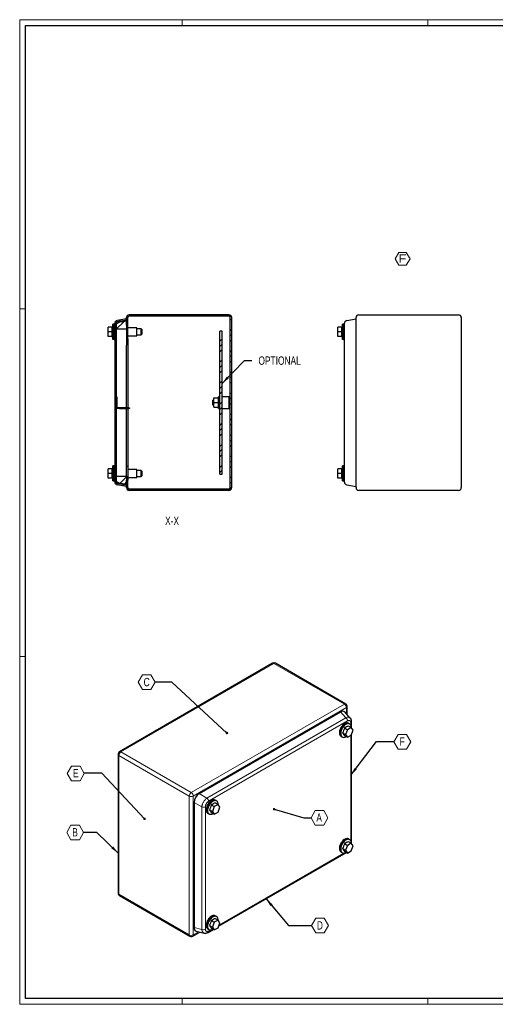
# Model space of a CAD drawing. Header units: millimetres. Extents: x 0 to 1189, y -3 to 841.
# Tile 1 of 3: x 0 to 407, y 0 to 841. Entities that reach past the tile are written whole.
import ezdxf

# ---------------------------------------------------------------- set-up
doc = ezdxf.new("R2010")
doc.units = ezdxf.units.MM
doc.styles.add('SLDTEXTSTYLE0', font='TXT', dxfattribs={"width": 0.75})
doc.styles.add('SLDTEXTSTYLE8', font='TXT', dxfattribs={"width": 1.163788})
doc.dimstyles.new('SLDDIMSTYLE4', dxfattribs={"dimtxt": 0.18, "dimasz": 2.17094, "dimexe": 0, "dimexo": 0.0625, "dimgap": 0, "dimtad": 0, "dimtih": 1, "dimtoh": 1, "dimdec": 0, "dimrnd": 1e-09, "dimzin": 0, "dimdsep": 46, "dimtxsty": 'Standard', "dimblk1": 'DOT', "dimblk2": 'DOT', "dimsah": 1, "dimcen": 0.09, "dimadec": 0, "dimazin": 0, "dimtfac": 2.17094, "dimtdec": 0, "dimtofl": 0, "dimtmove": 0, "dimatfit": 3, "dimldrblk": 'DOT', "dimfxl": 1, "dimfrac": 2, "dimtolj": 1, "dimtzin": 0, "dimarcsym": 0})
doc.dimstyles.new('SLDDIMSTYLE5', dxfattribs={"dimtxt": 0.18, "dimasz": 7.055556, "dimexe": 0, "dimexo": 0.0625, "dimgap": 0, "dimtad": 0, "dimtih": 1, "dimtoh": 1, "dimdec": 0, "dimrnd": 1e-09, "dimzin": 0, "dimdsep": 46, "dimtxsty": 'Standard', "dimsah": 1, "dimcen": 0.09, "dimadec": 0, "dimazin": 0, "dimtfac": 7.055556, "dimtdec": 0, "dimtofl": 0, "dimtmove": 0, "dimatfit": 3, "dimfxl": 1, "dimfrac": 2, "dimtolj": 1, "dimtzin": 0, "dimarcsym": 0})
pattern_1 = [(45, (0, 0), (-8.98026, 8.98026), []), (45, (4.49, 0), (-8.98026, 8.98026), []), (45, (8.98, 0), (-8.98026, 8.98026), [])]

# ---------------------------------------------------------------- blocks, each defined once
blk = doc.blocks.new('SW_NOTE_0_11')
at = {"color": 0, "linetype": 'Continuous', "lineweight": 18}
for p, q in [((-2.76, 5.34), (0.4, 10.82)), ((0.4, 10.82), (6.73, 10.82)), ((6.73, 10.82), (9.9, 5.34)), ((0.4, -0.14), (-2.76, 5.34)), ((9.9, 5.34), (6.73, -0.14)), ((6.73, -0.14), (0.4, -0.14))]:
    blk.add_line(p, q, dxfattribs=at)
at = {"color": 0, "linetype": 'Continuous', "lineweight": 18, "insert": (3.46, 9.21), "char_height": 7.14, "attachment_point": 2, "style": 'SLDTEXTSTYLE8'}
blk.add_mtext('F', dxfattribs=at)
blk = doc.blocks.new('SW_NOTE_0_13')
at = {"color": 0, "linetype": 'Continuous', "lineweight": 18}
for p, q in [((-14.45, -0.12), (-10.84, 6.14)), ((-10.84, 6.14), (-3.61, 6.14)), ((-3.61, 6.14), (0, -0.12)), ((-10.84, -6.38), (-14.45, -0.12)), ((-3.61, -6.38), (-10.84, -6.38)), ((0, -0.12), (-3.61, -6.38))]:
    blk.add_line(p, q, dxfattribs=at)
at = {"color": 0, "linetype": 'Continuous', "lineweight": 18, "insert": (-7.3, 3.66), "char_height": 7.14, "attachment_point": 2, "style": 'SLDTEXTSTYLE0'}
blk.add_mtext('C', dxfattribs=at)
blk = doc.blocks.new('_Dot')
at = {"color": 0, "linetype": 'ByBlock', "lineweight": -2}
blk.add_line((-0.5, 0), (-1, 0), dxfattribs=at)
at = {"color": 0, "linetype": 'ByBlock', "const_width": 0.5}
blk.add_lwpolyline([(-0.25, 0, 1), (0.25, 0, 1)], format="xyb", close=True, dxfattribs=at)
blk = doc.blocks.new('SW_NOTE_0_14')
at = {"color": 0, "linetype": 'Continuous', "lineweight": 18}
for p, q in [((-14.45, -0.12), (-10.84, 6.14)), ((-10.84, 6.14), (-3.61, 6.14)), ((-3.61, 6.14), (0, -0.12)), ((-10.84, -6.38), (-14.45, -0.12)), ((-3.61, -6.38), (-10.84, -6.38)), ((0, -0.12), (-3.61, -6.38))]:
    blk.add_line(p, q, dxfattribs=at)
at = {"color": 0, "linetype": 'Continuous', "lineweight": 18, "insert": (-7.28, 3.66), "char_height": 7.14, "attachment_point": 2, "style": 'SLDTEXTSTYLE0'}
blk.add_mtext('B', dxfattribs=at)
blk = doc.blocks.new('SW_NOTE_0_15')
at = {"color": 0, "linetype": 'Continuous', "lineweight": 18}
for p, q in [((-14.45, -0.12), (-10.84, 6.14)), ((-10.84, 6.14), (-3.61, 6.14)), ((-3.61, 6.14), (0, -0.12)), ((-10.84, -6.38), (-14.45, -0.12)), ((-3.61, -6.38), (-10.84, -6.38)), ((0, -0.12), (-3.61, -6.38))]:
    blk.add_line(p, q, dxfattribs=at)
at = {"color": 0, "linetype": 'Continuous', "lineweight": 18, "insert": (-7.21, 3.66), "char_height": 7.14, "attachment_point": 2, "style": 'SLDTEXTSTYLE0'}
blk.add_mtext('E', dxfattribs=at)
blk = doc.blocks.new('SW_NOTE_0_16')
at = {"color": 0, "linetype": 'Continuous', "lineweight": 18}
for p, q in [((0, -0.12), (3.61, 6.14)), ((3.61, 6.14), (10.84, 6.14)), ((10.84, 6.14), (14.45, -0.12)), ((3.61, -6.38), (0, -0.12)), ((10.84, -6.38), (3.61, -6.38)), ((14.45, -0.12), (10.84, -6.38))]:
    blk.add_line(p, q, dxfattribs=at)
at = {"color": 0, "linetype": 'Continuous', "lineweight": 18, "insert": (7.14, 3.66), "char_height": 7.14, "attachment_point": 2, "style": 'SLDTEXTSTYLE0'}
blk.add_mtext('D', dxfattribs=at)
blk = doc.blocks.new('SW_NOTE_0_17')
at = {"color": 0, "linetype": 'Continuous', "lineweight": 18}
for p, q in [((0, -0.12), (3.61, 6.14)), ((3.61, 6.14), (10.84, 6.14)), ((10.84, 6.14), (14.45, -0.12)), ((3.61, -6.38), (0, -0.12)), ((10.84, -6.38), (3.61, -6.38)), ((14.45, -0.12), (10.84, -6.38))]:
    blk.add_line(p, q, dxfattribs=at)
at = {"color": 0, "linetype": 'Continuous', "lineweight": 18, "insert": (6.94, 3.66), "char_height": 7.14, "attachment_point": 2, "style": 'SLDTEXTSTYLE0'}
blk.add_mtext('A', dxfattribs=at)
blk = doc.blocks.new('SW_NOTE_0_18')
at = {"color": 0, "linetype": 'Continuous', "lineweight": 18}
for p, q in [((0, -0.12), (3.61, 6.14)), ((3.61, 6.14), (10.84, 6.14)), ((10.84, 6.14), (14.45, -0.12)), ((3.61, -6.38), (0, -0.12)), ((10.84, -6.38), (3.61, -6.38)), ((14.45, -0.12), (10.84, -6.38))]:
    blk.add_line(p, q, dxfattribs=at)
at = {"color": 0, "linetype": 'Continuous', "lineweight": 18, "insert": (7.15, 3.66), "char_height": 7.14, "attachment_point": 2, "style": 'SLDTEXTSTYLE0'}
blk.add_mtext('F', dxfattribs=at)

msp = doc.modelspace()

# ---------------------------------------------------------------- hatches: boundary and pattern name
at = {"linetype": 'Continuous', "lineweight": 18}
h = msp.add_hatch(dxfattribs=at)
h.set_pattern_fill('Metalli DIN 128', style=0, pattern_type=2)
h.set_pattern_definition(pattern_1)
edge = h.paths.add_edge_path(flags=0)
edge.add_line((91.349, 447.623), (91.349, 441.223))
edge.add_arc((93.749, 441.223), 2.4, 180, 270)
edge.add_line((93.749, 438.823), (178.949, 438.823))
edge.add_arc((178.949, 441.223), 2.4, 270, 360)
edge.add_line((181.349, 441.223), (181.349, 586.423))
edge.add_arc((178.949, 586.423), 2.4, 0, 90)
edge.add_line((178.949, 588.823), (93.749, 588.823))
edge.add_arc((93.749, 586.423), 2.4, 90, 180)
edge.add_line((91.349, 586.423), (91.349, 580.023))
edge.add_line((91.349, 580.023), (92.549, 580.023))
edge.add_line((92.549, 580.023), (92.549, 586.423))
edge.add_arc((93.749, 586.423), 1.2, 90, 180, ccw=False)
edge.add_line((93.749, 587.623), (178.949, 587.623))
edge.add_arc((178.949, 586.423), 1.2, 0, 90, ccw=False)
edge.add_line((180.149, 586.423), (180.149, 441.223))
edge.add_arc((178.949, 441.223), 1.2, 270, 360, ccw=False)
edge.add_line((178.949, 440.023), (93.749, 440.023))
edge.add_arc((93.749, 441.223), 1.2, 180, 270, ccw=False)
edge.add_line((92.549, 441.223), (92.549, 447.623))
edge.add_line((92.549, 447.623), (91.349, 447.623))
h = msp.add_hatch(dxfattribs=at)
h.set_pattern_fill('Metalli DIN 128', style=0, pattern_type=2)
h.set_pattern_definition(pattern_1)
edge = h.paths.add_edge_path(flags=0)
edge.add_line((91.349, 585.498), (83.332, 584.084))
edge.add_arc((83.749, 581.721), 2.4, 100, 180)
edge.add_line((81.349, 581.721), (81.349, 445.925))
edge.add_arc((83.749, 445.925), 2.4, 180, 260)
edge.add_line((83.332, 443.561), (91.349, 442.148))
edge.add_line((91.349, 442.148), (91.349, 443.366))
edge.add_line((91.349, 443.366), (83.54, 444.743))
edge.add_arc((83.749, 445.925), 1.2, 180, 260, ccw=False)
edge.add_line((82.549, 445.925), (82.549, 581.721))
edge.add_arc((83.749, 581.721), 1.2, 100, 180, ccw=False)
edge.add_line((83.54, 582.902), (91.349, 584.279))
edge.add_line((91.349, 584.279), (91.349, 585.498))
h = msp.add_hatch(dxfattribs=at)
h.set_pattern_fill('Metalli DIN 128', style=0, pattern_type=2)
h.set_pattern_definition(pattern_1)
h.paths.add_polyline_path([(91.349, 576.573), (91.349, 583.623), (86.749, 582.812), (86.349, 583.126), (82.549, 581.273), (82.549, 576.573)], flags=0)
h = msp.add_hatch(dxfattribs=at)
h.set_pattern_fill('Metalli DIN 128', style=0, pattern_type=2)
h.set_pattern_definition(pattern_1)
h.paths.add_polyline_path([(173.149, 452.823), (173.149, 574.823), (171.149, 574.823), (171.149, 452.823)], flags=0)
h = msp.add_hatch(dxfattribs=at)
h.set_pattern_fill('Metalli DIN 128', style=0, pattern_type=2)
h.set_pattern_definition(pattern_1)
h.paths.add_polyline_path([(86.349, 444.519), (86.749, 444.834), (91.349, 444.023), (91.349, 451.073), (82.549, 451.073), (82.549, 446.373)], flags=0)

# ---------------------------------------------------------------- linework, layer by layer
at = {"color": 7, "linetype": 'Continuous', "lineweight": 18}
for p, q in [((0.003, 840.919), (0.003, -0.081)), ((1189.003, 840.919), (0.003, 840.919)), ((139.003, 835.919), (139.003, 840.919)), ((349.003, 835.919), (349.003, 840.919)), ((5.003, 593.919), (0.003, 593.919)), ((5.003, 296.919), (0.003, 296.919)), ((1184.003, 4.919), (5.003, 4.919)), ((139.003, 4.919), (139.003, -0.081)), ((349.003, 4.919), (349.003, -0.081)), ((0.003, -0.081), (1189.003, -0.081))]:
    msp.add_line(p, q, dxfattribs=at)
at = {"color": 7, "linetype": 'Continuous', "lineweight": 25}
for p, q in [((5.003, 4.919), (5.003, 835.919)), ((5.003, 835.919), (1184.003, 835.919)), ((178.949, 588.823), (93.749, 588.823)), ((290.079, 588.823), (375.279, 588.823)), ((79.749, 580.748), (79.144, 578.323)), ((79.749, 567.898), (79.749, 580.748)), ((80.749, 580.723), (79.749, 580.723)), ((81.349, 580.748), (80.749, 580.748)), ((80.749, 567.898), (80.749, 580.748)), ((81.349, 581.721), (81.349, 445.925)), ((82.549, 581.273), (86.349, 583.126)), ((82.549, 581.721), (82.549, 445.925)), ((82.549, 576.573), (82.549, 581.273)), ((91.349, 585.498), (83.332, 584.084)), ((91.349, 584.279), (83.54, 582.902)), ((86.349, 583.126), (86.749, 582.812)), ((86.749, 582.812), (91.349, 583.623)), ((91.349, 580.023), (91.349, 586.423)), ((91.349, 585.498), (91.349, 584.279)), ((91.349, 583.623), (91.349, 576.573)), ((92.549, 580.023), (92.549, 586.423)), ((178.949, 587.623), (93.749, 587.623)), ((180.149, 441.223), (180.149, 586.423)), ((181.349, 441.223), (181.349, 586.423)), ((276.079, 580.748), (275.474, 578.323)), ((276.079, 567.898), (276.079, 580.748)), ((277.079, 580.723), (276.079, 580.723)), ((277.679, 580.748), (277.079, 580.748)), ((277.079, 567.898), (277.079, 580.748)), ((279.662, 584.084), (287.679, 585.498)), ((287.679, 441.223), (287.679, 586.423)), ((377.679, 586.423), (377.679, 441.223)), ((75.749, 574.323), (75.749, 578.323)), ((79.298, 578.323), (75.749, 578.323)), ((75.749, 570.323), (75.749, 574.323)), ((79.298, 574.323), (75.749, 574.323)), ((91.349, 576.573), (82.549, 576.573)), ((91.349, 580.023), (92.549, 580.023)), ((91.349, 576.573), (91.349, 562.973)), ((92.549, 574.223), (92.549, 580.023)), ((100.169, 577.823), (92.549, 577.823)), ((92.549, 568.223), (92.549, 574.223)), ((100.169, 570.823), (100.169, 577.823)), ((103.849, 576.823), (100.169, 576.823)), ((104.349, 576.323), (103.849, 576.823)), ((103.849, 571.823), (103.849, 576.823)), ((103.849, 571.823), (104.349, 572.323)), ((104.349, 576.323), (104.349, 572.323)), ((171.149, 452.823), (171.149, 574.823)), ((173.149, 574.823), (171.149, 574.823)), ((173.149, 452.823), (173.149, 574.823)), ((272.079, 574.323), (272.079, 578.323)), ((275.628, 578.323), (272.079, 578.323)), ((275.628, 574.323), (272.079, 574.323)), ((272.079, 570.323), (272.079, 574.323)), ((277.679, 449.781), (277.679, 577.864)), ((79.298, 570.323), (75.749, 570.323)), ((79.144, 570.323), (79.749, 567.898)), ((79.749, 567.923), (80.749, 567.923)), ((80.749, 567.898), (81.349, 567.898)), ((92.549, 568.223), (91.349, 568.223)), ((92.549, 570.823), (100.169, 570.823)), ((92.549, 568.223), (92.549, 509.323)), ((100.169, 571.823), (103.849, 571.823)), ((275.628, 570.323), (272.079, 570.323)), ((275.474, 570.323), (276.079, 567.898)), ((276.079, 567.923), (277.079, 567.923)), ((277.079, 567.898), (277.679, 567.898)), ((91.349, 509.323), (91.349, 562.973)), ((82.549, 518.823), (83.049, 518.823)), ((83.049, 518.323), (82.549, 518.323)), ((83.049, 518.823), (83.049, 518.323)), ((83.049, 518.323), (83.049, 509.323)), ((165.649, 516.323), (165.149, 515.823)), ((165.149, 511.823), (165.149, 515.823)), ((166.149, 516.323), (165.649, 516.323)), ((165.649, 516.323), (165.649, 511.323)), ((166.149, 513.823), (166.149, 517.823)), ((166.149, 517.823), (170.149, 517.823)), ((166.149, 509.823), (166.149, 513.823)), ((166.149, 513.823), (170.149, 513.823)), ((171.149, 518.823), (170.149, 518.823)), ((170.149, 508.823), (170.149, 518.823)), ((179.149, 518.823), (173.149, 518.823)), ((179.149, 508.823), (179.149, 518.823)), ((180.149, 516.823), (179.149, 516.823)), ((85.349, 508.823), (82.549, 508.823)), ((82.599, 505.823), (82.549, 505.823)), ((82.599, 505.823), (82.599, 491.823)), ((85.349, 509.323), (83.049, 509.323)), ((85.349, 508.823), (85.349, 509.323)), ((93.349, 509.323), (85.349, 509.323)), ((85.349, 508.823), (93.349, 508.823)), ((91.349, 464.673), (91.349, 508.823)), ((92.549, 508.823), (92.549, 459.423)), ((93.349, 508.823), (93.349, 509.323)), ((93.349, 509.323), (93.849, 509.323)), ((93.849, 508.823), (93.349, 508.823)), ((93.849, 509.323), (93.849, 508.823)), ((165.149, 511.823), (165.649, 511.323)), ((165.649, 511.323), (166.149, 511.323)), ((166.149, 509.823), (170.149, 509.823)), ((170.149, 508.823), (171.149, 508.823)), ((173.149, 508.823), (179.149, 508.823)), ((179.149, 510.823), (180.149, 510.823)), ((82.649, 504.323), (82.599, 504.323)), ((82.649, 504.323), (82.649, 493.323)), ((180.109, 501.723), (180.059, 501.723)), ((180.059, 490.723), (180.059, 501.723)), ((180.149, 503.223), (180.109, 503.223)), ((180.109, 489.223), (180.109, 503.223)), ((82.549, 491.823), (82.599, 491.823)), ((82.599, 493.323), (82.649, 493.323)), ((180.059, 490.723), (180.109, 490.723)), ((180.109, 489.223), (180.149, 489.223)), ((91.349, 451.073), (91.349, 464.673)), ((75.749, 453.323), (75.749, 457.323)), ((79.298, 457.323), (75.749, 457.323)), ((79.749, 459.748), (79.144, 457.323)), ((79.749, 446.898), (79.749, 459.748)), ((80.749, 459.723), (79.749, 459.723)), ((81.349, 459.748), (80.749, 459.748)), ((80.749, 446.898), (80.749, 459.748)), ((92.549, 459.423), (91.349, 459.423)), ((92.549, 459.423), (92.549, 453.423)), ((100.169, 456.823), (92.549, 456.823)), ((100.169, 449.823), (100.169, 456.823)), ((103.849, 455.823), (100.169, 455.823)), ((104.349, 455.323), (103.849, 455.823)), ((103.849, 450.823), (103.849, 455.823)), ((104.349, 455.323), (104.349, 451.323)), ((272.079, 453.323), (272.079, 457.323)), ((275.628, 457.323), (272.079, 457.323)), ((276.079, 459.748), (275.474, 457.323)), ((276.079, 446.898), (276.079, 459.748)), ((277.079, 459.723), (276.079, 459.723)), ((277.679, 459.748), (277.079, 459.748)), ((277.079, 446.898), (277.079, 459.748)), ((79.298, 453.323), (75.749, 453.323)), ((75.749, 449.323), (75.749, 453.323)), ((79.298, 449.323), (75.749, 449.323)), ((79.144, 449.323), (79.749, 446.898)), ((79.749, 446.923), (80.749, 446.923)), ((80.749, 446.898), (81.349, 446.898)), ((82.549, 446.373), (82.549, 451.073)), ((82.549, 451.073), (91.349, 451.073)), ((86.349, 444.519), (82.549, 446.373)), ((91.349, 451.073), (91.349, 444.023)), ((91.349, 447.623), (92.549, 447.623)), ((91.349, 441.223), (91.349, 447.623)), ((92.549, 453.423), (92.549, 447.623)), ((92.549, 449.823), (100.169, 449.823)), ((92.549, 441.223), (92.549, 447.623)), ((100.169, 450.823), (103.849, 450.823)), ((103.849, 450.823), (104.349, 451.323)), ((171.149, 452.823), (173.149, 452.823)), ((272.079, 449.323), (272.079, 453.323)), ((275.628, 453.323), (272.079, 453.323)), ((275.628, 449.323), (272.079, 449.323)), ((275.474, 449.323), (276.079, 446.898)), ((276.079, 446.923), (277.079, 446.923)), ((277.079, 446.898), (277.679, 446.898)), ((91.349, 442.148), (83.332, 443.561)), ((91.349, 443.366), (83.54, 444.743)), ((86.749, 444.834), (86.349, 444.519)), ((91.349, 444.023), (86.749, 444.834)), ((91.349, 443.366), (91.349, 442.148)), ((178.949, 440.023), (93.749, 440.023)), ((178.949, 438.823), (93.749, 438.823)), ((279.662, 443.561), (287.679, 442.148)), ((375.279, 438.823), (290.079, 438.823)), ((216.275, 291.19), (85.319, 215.591)), ((278.921, 256.411), (218.675, 291.19)), ((280.121, 247.289), (280.121, 254.333)), ((153.514, 179.915), (274.365, 249.681)), ((282.768, 244.452), (277.973, 249.591)), ((277.75, 235.938), (280.26, 234.489)), ((283.526, 236.375), (280.26, 234.489)), ((281.016, 237.824), (283.526, 236.375)), ((281.569, 239.771), (281.145, 240.016)), ((281.981, 239.505), (281.557, 239.75)), ((285.159, 234.051), (283.526, 236.375)), ((283.867, 235.889), (283.867, 241.343)), ((274.721, 228.887), (275.145, 228.643)), ((275.157, 228.664), (275.581, 228.419)), ((276.117, 231.729), (278.627, 230.28)), ((277.75, 229.406), (280.26, 227.957)), ((280.26, 234.489), (278.627, 230.28)), ((278.627, 230.28), (280.26, 227.957)), ((279.064, 228.552), (279.145, 228.6)), ((280.26, 227.957), (283.526, 229.842)), ((283.526, 229.842), (285.159, 234.051)), ((283.867, 137.088), (283.867, 230.722)), ((84.119, 213.513), (84.119, 94.951)), ((149.116, 172.297), (149.116, 65.404)), ((163.905, 170.217), (166.415, 168.768)), ((166.415, 168.768), (164.782, 164.56)), ((169.681, 170.654), (166.415, 168.768)), ((167.171, 172.103), (169.681, 170.654)), ((167.725, 174.05), (167.301, 174.295)), ((168.137, 173.784), (167.713, 174.029)), ((171.314, 168.33), (169.681, 170.654)), ((169.681, 164.122), (171.314, 168.33)), ((160.876, 163.167), (161.301, 162.922)), ((161.313, 162.943), (161.737, 162.699)), ((162.272, 166.009), (164.782, 164.56)), ((163.905, 163.685), (166.415, 162.236)), ((164.782, 164.56), (166.415, 162.236)), ((165.22, 162.832), (165.301, 162.879)), ((166.415, 162.236), (169.681, 164.122)), ((277.75, 137.137), (280.26, 135.688)), ((280.26, 135.688), (278.627, 131.479)), ((283.526, 137.573), (280.26, 135.688)), ((281.016, 139.022), (283.526, 137.573)), ((281.569, 140.97), (281.145, 141.215)), ((281.981, 140.703), (281.557, 140.948)), ((285.159, 135.25), (283.526, 137.573)), ((283.526, 131.041), (285.159, 135.25)), ((170.174, 66.59), (279.406, 129.648)), ((274.721, 130.086), (275.145, 129.841)), ((275.157, 129.863), (275.581, 129.618)), ((276.117, 132.928), (278.627, 131.479)), ((277.75, 130.605), (280.26, 129.156)), ((278.627, 131.479), (280.26, 129.156)), ((279.064, 129.751), (279.145, 129.799)), ((280.26, 129.156), (283.526, 131.041)), ((85.319, 92.872), (145.565, 58.093)), ((163.905, 71.416), (166.415, 69.967)), ((166.415, 69.967), (164.782, 65.758)), ((169.681, 71.852), (166.415, 69.967)), ((167.171, 73.301), (169.681, 71.852)), ((167.725, 75.249), (167.301, 75.494)), ((168.137, 74.983), (167.713, 75.227)), ((171.314, 69.529), (169.681, 71.852)), ((169.681, 65.32), (171.314, 69.529)), ((147.964, 58.093), (154.066, 61.616)), ((150.998, 62.325), (157.846, 60.742)), ((160.876, 64.365), (161.301, 64.12)), ((161.087, 61.344), (165.562, 63.927)), ((161.313, 64.142), (161.737, 63.897)), ((162.272, 67.207), (164.782, 65.758)), ((163.905, 64.884), (166.415, 63.435)), ((164.782, 65.758), (166.415, 63.435)), ((165.22, 64.03), (165.301, 64.078)), ((166.415, 63.435), (169.681, 65.32)), ((1184.003, 4.919), (5.003, 4.919))]:
    msp.add_line(p, q, dxfattribs=at)
at = {"color": 8, "linetype": 'Continuous', "lineweight": 18}
for p, q in [((217.475, 291.072), (86.519, 215.472)), ((277.721, 256.293), (217.475, 291.072)), ((146.764, 180.693), (277.721, 256.293)), ((279.418, 253.353), (148.462, 177.754)), ((279.418, 248.042), (279.418, 253.353)), ((160.182, 176.066), (279.035, 244.678)), ((279.035, 244.678), (274.365, 249.681)), ((280.437, 241.938), (161.584, 173.326)), ((283.164, 238.426), (283.164, 240.363)), ((283.164, 139.625), (283.164, 229.634)), ((145.067, 177.754), (84.822, 212.533)), ((84.822, 212.533), (84.822, 93.971)), ((86.519, 215.472), (146.764, 180.693)), ((145.067, 59.192), (145.067, 177.754)), ((148.462, 177.754), (148.462, 59.192)), ((160.182, 176.066), (153.514, 179.915)), ((155.784, 168.448), (149.116, 172.297)), ((155.784, 63.863), (155.784, 168.448)), ((158.857, 168.603), (158.857, 64.018)), ((170.58, 67.636), (277.107, 129.133)), ((84.822, 93.971), (145.067, 59.192)), ((148.462, 59.192), (153.062, 61.848)), ((155.784, 63.863), (149.116, 65.404)), ((161.584, 62.443), (163.263, 63.412))]:
    msp.add_line(p, q, dxfattribs=at)
at = {"color": 7, "linetype": 'Continuous', "lineweight": 25, "flags": 128}
for points in [[(281.145, 240.016), (281.076, 240.054), (280.477, 240.267), (279.804, 240.313), (279.078, 240.19), (278.318, 239.902), (277.547, 239.457), (276.788, 238.868), (276.061, 238.152), (275.389, 237.33), (274.789, 236.425), (274.28, 235.463), (273.876, 234.472), (273.589, 233.48), (273.426, 232.517), (273.394, 231.609), (273.492, 230.783), (273.717, 230.062), (274.064, 229.468), (274.522, 229.017), (274.721, 228.887)], [(281.84, 239.586), (281.501, 239.809), (280.901, 240.022), (280.228, 240.068), (279.502, 239.945), (278.742, 239.657), (277.972, 239.212), (277.212, 238.623), (276.486, 237.907), (275.813, 237.085), (275.213, 236.18), (274.704, 235.218), (274.3, 234.227), (274.013, 233.235), (273.851, 232.272), (273.818, 231.364), (273.916, 230.538), (274.141, 229.817), (274.488, 229.223), (274.947, 228.772), (275.44, 228.501)], [(281.557, 239.75), (281.488, 239.787), (280.891, 240), (280.221, 240.045), (279.497, 239.922), (278.741, 239.636), (277.973, 239.192), (277.217, 238.606), (276.493, 237.893), (275.823, 237.074), (275.226, 236.172), (274.719, 235.214), (274.316, 234.227), (274.03, 233.239), (273.868, 232.279), (273.836, 231.375), (273.933, 230.552), (274.158, 229.834), (274.503, 229.242), (274.96, 228.793), (275.157, 228.664)], [(283.605, 236.261), (283.57, 237.067), (283.408, 237.843), (283.121, 238.502), (282.717, 239.027), (282.208, 239.401), (281.608, 239.614), (280.935, 239.66), (280.209, 239.537), (279.449, 239.249), (278.679, 238.804), (277.919, 238.215), (277.193, 237.499), (276.52, 236.677), (275.921, 235.772), (275.411, 234.81), (275.007, 233.819), (274.72, 232.827), (274.558, 231.864), (274.525, 230.956), (274.623, 230.13), (274.849, 229.409), (275.195, 228.815), (275.654, 228.364), (276.21, 228.069), (276.848, 227.94), (277.551, 227.978), (278.296, 228.185), (279.064, 228.552), (279.064, 228.552)], [(167.301, 174.295), (167.232, 174.333), (166.633, 174.546), (165.96, 174.592), (165.233, 174.469), (164.474, 174.181), (163.703, 173.736), (162.944, 173.147), (162.217, 172.431), (161.545, 171.609), (160.945, 170.704), (160.436, 169.742), (160.032, 168.751), (159.745, 167.759), (159.582, 166.796), (159.549, 165.888), (159.647, 165.062), (159.873, 164.341), (160.22, 163.747), (160.678, 163.296), (160.876, 163.167)], [(167.996, 173.865), (167.656, 174.088), (167.057, 174.301), (166.384, 174.347), (165.658, 174.224), (164.898, 173.936), (164.128, 173.491), (163.368, 172.902), (162.641, 172.186), (161.969, 171.364), (161.369, 170.459), (160.86, 169.497), (160.456, 168.506), (160.169, 167.515), (160.006, 166.551), (159.974, 165.643), (160.072, 164.817), (160.297, 164.096), (160.644, 163.502), (161.102, 163.051), (161.596, 162.78)], [(167.713, 174.029), (167.644, 174.067), (167.047, 174.279), (166.377, 174.324), (165.653, 174.202), (164.897, 173.915), (164.129, 173.472), (163.373, 172.885), (162.649, 172.172), (161.979, 171.353), (161.381, 170.451), (160.874, 169.493), (160.472, 168.506), (160.186, 167.518), (160.024, 166.558), (159.991, 165.654), (160.089, 164.831), (160.314, 164.113), (160.659, 163.521), (161.116, 163.072), (161.313, 162.943)], [(169.761, 170.541), (169.726, 171.346), (169.564, 172.122), (169.277, 172.782), (168.873, 173.306), (168.364, 173.68), (167.764, 173.893), (167.091, 173.939), (166.365, 173.816), (165.605, 173.528), (164.835, 173.083), (164.075, 172.494), (163.349, 171.778), (162.676, 170.956), (162.076, 170.051), (161.567, 169.089), (161.163, 168.098), (160.876, 167.106), (160.714, 166.143), (160.681, 165.235), (160.779, 164.409), (161.004, 163.688), (161.351, 163.094), (161.81, 162.643), (162.366, 162.348), (163.004, 162.219), (163.706, 162.258), (164.452, 162.464), (165.22, 162.832), (165.22, 162.832)], [(281.145, 141.215), (281.076, 141.253), (280.477, 141.466), (279.804, 141.511), (279.078, 141.388), (278.318, 141.1), (277.547, 140.655), (276.788, 140.067), (276.061, 139.351), (275.389, 138.528), (274.789, 137.623), (274.28, 136.661), (273.876, 135.67), (273.589, 134.679), (273.426, 133.715), (273.394, 132.807), (273.492, 131.981), (273.717, 131.261), (274.064, 130.666), (274.522, 130.216), (274.721, 130.086)], [(281.84, 140.785), (281.501, 141.008), (280.901, 141.221), (280.228, 141.266), (279.502, 141.143), (278.742, 140.855), (277.972, 140.41), (277.212, 139.822), (276.486, 139.106), (275.813, 138.283), (275.213, 137.378), (274.704, 136.416), (274.3, 135.425), (274.013, 134.434), (273.851, 133.47), (273.818, 132.562), (273.916, 131.736), (274.141, 131.016), (274.488, 130.421), (274.947, 129.971), (275.44, 129.699)], [(281.557, 140.948), (281.488, 140.986), (280.891, 141.198), (280.221, 141.244), (279.497, 141.121), (278.741, 140.834), (277.973, 140.391), (277.217, 139.804), (276.493, 139.091), (275.823, 138.272), (275.226, 137.371), (274.719, 136.412), (274.316, 135.425), (274.03, 134.438), (273.868, 133.478), (273.836, 132.574), (273.933, 131.751), (274.158, 131.033), (274.503, 130.441), (274.96, 129.992), (275.157, 129.863)], [(283.605, 137.46), (283.57, 138.265), (283.408, 139.041), (283.121, 139.701), (282.717, 140.226), (282.208, 140.6), (281.608, 140.813), (280.935, 140.858), (280.209, 140.735), (279.449, 140.447), (278.679, 140.002), (277.919, 139.413), (277.193, 138.698), (276.52, 137.875), (275.921, 136.97), (275.411, 136.008), (275.007, 135.017), (274.72, 134.026), (274.558, 133.062), (274.525, 132.154), (274.623, 131.328), (274.849, 130.608), (275.195, 130.013), (275.654, 129.562), (276.21, 129.268), (276.848, 129.138), (277.551, 129.177), (278.296, 129.383), (279.064, 129.751), (279.064, 129.751)], [(167.301, 75.494), (167.232, 75.532), (166.633, 75.745), (165.96, 75.79), (165.233, 75.667), (164.474, 75.379), (163.703, 74.934), (162.944, 74.346), (162.217, 73.63), (161.545, 72.807), (160.945, 71.902), (160.436, 70.94), (160.032, 69.95), (159.745, 68.958), (159.582, 67.994), (159.549, 67.087), (159.647, 66.26), (159.873, 65.54), (160.22, 64.946), (160.678, 64.495), (160.876, 64.365)], [(167.996, 75.064), (167.656, 75.287), (167.057, 75.5), (166.384, 75.545), (165.658, 75.422), (164.898, 75.134), (164.128, 74.69), (163.368, 74.101), (162.641, 73.385), (161.969, 72.563), (161.369, 71.657), (160.86, 70.696), (160.456, 69.705), (160.169, 68.713), (160.006, 67.75), (159.974, 66.842), (160.072, 66.015), (160.297, 65.295), (160.644, 64.701), (161.102, 64.25), (161.596, 63.978)], [(167.713, 75.227), (167.644, 75.265), (167.047, 75.477), (166.377, 75.523), (165.653, 75.4), (164.897, 75.113), (164.129, 74.67), (163.373, 74.084), (162.649, 73.37), (161.979, 72.551), (161.381, 71.65), (160.874, 70.692), (160.472, 69.705), (160.186, 68.717), (160.024, 67.757), (159.991, 66.853), (160.089, 66.03), (160.314, 65.312), (160.659, 64.72), (161.116, 64.271), (161.313, 64.142)], [(169.761, 71.739), (169.726, 72.544), (169.564, 73.32), (169.277, 73.98), (168.873, 74.505), (168.364, 74.879), (167.764, 75.092), (167.091, 75.137), (166.365, 75.014), (165.605, 74.726), (164.835, 74.281), (164.075, 73.693), (163.349, 72.977), (162.676, 72.154), (162.076, 71.249), (161.567, 70.287), (161.163, 69.296), (160.876, 68.305), (160.714, 67.341), (160.681, 66.433), (160.779, 65.607), (161.004, 64.887), (161.351, 64.292), (161.81, 63.842), (162.366, 63.547), (163.004, 63.417), (163.706, 63.456), (164.452, 63.662), (165.22, 64.03), (165.22, 64.03)]]:
    msp.add_lwpolyline(points, dxfattribs=at)
at = {"color": 8, "linetype": 'Continuous', "lineweight": 18, "flags": 128}
msp.add_lwpolyline([(157.82, 60.788), (156.875, 61.221), (156.125, 62.299), (155.901, 63.019), (155.784, 63.863), (155.784, 63.863), (155.784, 63.863)], dxfattribs=at)
at = {"color": 7, "linetype": 'Continuous', "lineweight": 25}
for centre, radius, start, end in [((93.749, 586.423), 2.4, 90, 180), ((178.949, 586.423), 2.4, 0, 90), ((290.079, 586.423), 2.4, 90, 180), ((375.279, 586.423), 2.4, 0, 90), ((83.749, 581.721), 2.4, 100, 180), ((83.749, 581.721), 1.2, 100, 180), ((93.749, 586.423), 1.2, 90, 180), ((178.949, 586.423), 1.2, 0, 90), ((280.079, 581.721), 2.4, 100, 180), ((83.749, 445.925), 2.4, 180, 260), ((83.749, 445.925), 1.2, 180, 260), ((280.079, 445.925), 2.4, 180, 260), ((93.749, 441.223), 2.4, 180, 270), ((93.749, 441.223), 1.2, 180, 270), ((178.949, 441.223), 1.2, 270, 0), ((178.949, 441.223), 2.4, 270, 0), ((290.079, 441.223), 2.4, 180, 270), ((375.279, 441.223), 2.4, 270, 0), ((217.475, 289.112), 2.4, 60.002688, 119.997312), ((277.721, 254.333), 2.4, 0, 60.002688), ((276.114, 247.468), 2.821, 48.774752, 128.312974), ((86.519, 213.513), 2.4, 119.997312, 180), ((158.624, 171.886), 9.518, 122.476398, 177.523602), ((86.519, 94.951), 2.4, 180, 240.002688), ((151.908, 64.996), 2.822, 171.685761, 251.179952), ((146.764, 60.172), 2.4, 240.002688, 299.997312)]:
    msp.add_arc(centre, radius, start, end, dxfattribs=at)
at = {"color": 8, "linetype": 'Continuous', "lineweight": 18}
for centre, radius, start, end in [((216.772, 290.09), 1.207, 54.382423, 114.307119), ((218.178, 290.09), 1.207, 65.692881, 125.617577), ((278.424, 255.311), 1.207, 65.692881, 125.617577), ((275.733, 253.186), 3.688, 2.605478, 57.394522), ((278.92, 254.453), 1.207, 294.374658, 354.305201), ((276.688, 241.748), 3.754, 2.907263, 51.309164), ((282.669, 241.46), 1.203, 294.303921, 354.689015), ((85.32, 213.632), 1.207, 185.694799, 245.625342), ((88.506, 212.365), 3.688, 122.605478, 177.394522), ((85.816, 214.491), 1.207, 54.382423, 114.307119), ((148.752, 177.586), 3.688, 122.605478, 177.394522), ((146.764, 181.029), 3.689, 242.609672, 297.390328), ((144.777, 177.586), 3.688, 2.605478, 57.394522), ((157.148, 171.945), 3.754, 248.69388, 297.088783), ((157.836, 173.136), 3.754, 2.907263, 51.309164), ((85.32, 95.071), 1.207, 185.694799, 245.625342), ((85.964, 93.826), 1.151, 172.74417, 235.943649), ((146.209, 59.047), 1.151, 172.74417, 235.943649), ((146.764, 62.467), 3.689, 242.609672, 297.390328), ((147.32, 59.047), 1.151, 304.056351, 7.25583), ((157.148, 67.36), 3.754, 248.69388, 297.088783), ((160.391, 62.323), 1.2, 304.679572, 5.745089)]:
    msp.add_arc(centre, radius, start, end, dxfattribs=at)
at = {"color": 7, "linetype": 'Continuous', "lineweight": 25}
for points, knots in [([(277.679, 577.864), (277.679, 578.119), (277.679, 578.369), (277.679, 578.861), (277.679, 579.105), (277.679, 579.571), (277.679, 579.792), (277.679, 580.21), (277.679, 580.408), (277.679, 580.764), (277.679, 580.923), (277.679, 581.206), (277.679, 581.326), (277.679, 581.52), (277.679, 581.595), (277.679, 581.695), (277.679, 581.721), (277.679, 581.721)], [0, 0, 0, 0, 0.125, 0.125, 0.25, 0.25, 0.375, 0.375, 0.5, 0.5, 0.625, 0.625, 0.75, 0.75, 0.875, 0.875, 1, 1, 1, 1]), ([(277.679, 445.925), (277.679, 445.925), (277.679, 445.95), (277.679, 446.051), (277.679, 446.126), (277.679, 446.319), (277.679, 446.44), (277.679, 446.722), (277.679, 446.882), (277.679, 447.237), (277.679, 447.435), (277.679, 447.854), (277.679, 448.075), (277.679, 448.54), (277.679, 448.785), (277.679, 449.277), (277.679, 449.527), (277.679, 449.781)], [0, 0, 0, 0, 0.125, 0.125, 0.25, 0.25, 0.375, 0.375, 0.5, 0.5, 0.625, 0.625, 0.75, 0.75, 0.875, 0.875, 1, 1, 1, 1]), ([(283.865, 241.35), (283.863, 241.476), (283.859, 241.749), (283.797, 242.299), (283.645, 242.967), (283.326, 243.689), (283.013, 244.199), (282.772, 244.43), (282.714, 244.486)], [0, 0, 0, 0, 0.1088203, 0.2369172, 0.4778445, 0.707302, 0.929425, 1, 1, 1, 1]), ([(281.016, 237.824), (280.545, 237.475), (280.046, 237.139), (278.956, 236.509), (278.363, 236.214), (277.75, 235.938)], [0, 0, 0, 0, 0.5, 0.5, 1, 1, 1, 1]), ([(167.171, 172.103), (166.701, 171.754), (166.202, 171.418), (165.112, 170.788), (164.518, 170.493), (163.905, 170.217)], [0, 0, 0, 0, 0.5, 0.5, 1, 1, 1, 1]), ([(281.016, 139.022), (280.545, 138.673), (280.046, 138.337), (278.956, 137.707), (278.363, 137.412), (277.75, 137.137)], [0, 0, 0, 0, 0.5, 0.5, 1, 1, 1, 1]), ([(167.171, 73.301), (166.701, 72.953), (166.202, 72.616), (165.112, 71.986), (164.518, 71.691), (163.905, 71.416)], [0, 0, 0, 0, 0.5, 0.5, 1, 1, 1, 1]), ([(157.819, 60.761), (158.013, 60.722), (158.457, 60.632), (159.176, 60.665), (159.948, 60.824), (160.602, 61.076), (160.954, 61.275), (161.07, 61.341)], [0, 0, 0, 0, 0.175646, 0.4021863, 0.6333222, 0.8795928, 1, 1, 1, 1])]:
    msp.add_open_spline(points, degree=3, knots=knots, dxfattribs=at)
for points in [[(79.298, 574.323), (79.202, 574.989), (79.086, 576.323), (79.202, 577.656), (79.298, 578.323)], [(79.298, 570.323), (79.202, 570.989), (79.086, 572.323), (79.202, 573.656), (79.298, 574.323)], [(275.628, 574.323), (275.532, 574.989), (275.416, 576.323), (275.532, 577.656), (275.628, 578.323)], [(275.628, 570.323), (275.532, 570.989), (275.416, 572.323), (275.532, 573.656), (275.628, 574.323)], [(79.298, 453.323), (79.202, 453.989), (79.086, 455.323), (79.202, 456.656), (79.298, 457.323)], [(275.628, 453.323), (275.532, 453.989), (275.416, 455.323), (275.532, 456.656), (275.628, 457.323)], [(79.298, 449.323), (79.202, 449.989), (79.086, 451.323), (79.202, 452.656), (79.298, 453.323)], [(275.628, 449.323), (275.532, 449.989), (275.416, 451.323), (275.532, 452.656), (275.628, 453.323)], [(277.75, 235.938), (277.545, 235.198), (277.083, 233.747), (276.457, 232.392), (276.117, 231.729)], [(276.117, 231.729), (276.457, 231.303), (277.083, 230.481), (277.545, 229.754), (277.75, 229.406)], [(163.905, 170.217), (163.701, 169.477), (163.239, 168.026), (162.612, 166.671), (162.272, 166.009)], [(162.272, 166.009), (162.612, 165.582), (163.239, 164.76), (163.701, 164.033), (163.905, 163.685)], [(277.75, 137.137), (277.545, 136.396), (277.083, 134.946), (276.457, 133.59), (276.117, 132.928)], [(276.117, 132.928), (276.457, 132.502), (277.083, 131.68), (277.545, 130.953), (277.75, 130.605)], [(163.905, 71.416), (163.701, 70.675), (163.239, 69.225), (162.612, 67.869), (162.272, 67.207)], [(162.272, 67.207), (162.612, 66.781), (163.239, 65.959), (163.701, 65.232), (163.905, 64.884)]]:
    msp.add_open_spline(points, degree=3, dxfattribs=at)
at = {"color": 8, "linetype": 'Continuous', "lineweight": 18}
for points, knots in [([(279.035, 244.678), (279.035, 244.678), (279.379, 244.847), (279.979, 245.075), (280.798, 245.214), (281.686, 245.158), (282.396, 244.95), (282.653, 244.525), (282.693, 244.459)], [0, 0, 0, 0, 0.0000101, 0.2312425, 0.4060923, 0.5859555, 0.9362058, 1, 1, 1, 1]), ([(283.164, 240.363), (283.164, 240.571), (283.146, 240.765), (283.076, 241.126), (283.023, 241.295), (282.885, 241.596), (282.802, 241.728), (282.603, 241.955), (282.488, 242.051), (282.237, 242.196), (282.1, 242.247), (281.803, 242.306), (281.645, 242.313), (281.318, 242.283), (281.147, 242.245), (280.795, 242.124), (280.617, 242.042), (280.437, 241.938)], [0, 0, 0, 0, 0.125, 0.125, 0.25, 0.25, 0.375, 0.375, 0.5, 0.5, 0.625, 0.625, 0.75, 0.75, 0.875, 0.875, 1, 1, 1, 1]), ([(155.784, 168.448), (155.789, 168.528), (155.797, 168.611), (155.814, 168.776), (155.825, 168.859), (155.861, 169.111), (155.891, 169.282), (155.964, 169.63), (156.007, 169.807), (156.105, 170.166), (156.161, 170.349), (156.344, 170.895), (156.487, 171.259), (156.817, 171.987), (157.005, 172.352), (157.409, 173.052), (157.627, 173.391), (157.978, 173.881), (158.098, 174.042), (158.343, 174.349), (158.467, 174.498), (158.846, 174.927), (159.109, 175.193), (159.51, 175.553), (159.644, 175.666), (159.845, 175.824), (159.913, 175.875), (160.047, 175.973), (160.116, 176.021), (160.182, 176.066)], [0, 0, 0, 0, 0.03125, 0.03125, 0.0625, 0.0625, 0.125, 0.125, 0.1875, 0.1875, 0.25, 0.25, 0.375, 0.375, 0.5, 0.5, 0.625, 0.625, 0.6875, 0.6875, 0.75, 0.75, 0.875, 0.875, 0.9375, 0.9375, 0.96875, 0.96875, 1, 1, 1, 1]), ([(161.584, 173.326), (161.404, 173.222), (161.227, 173.099), (160.875, 172.813), (160.704, 172.654), (160.377, 172.307), (160.218, 172.117), (159.921, 171.715), (159.784, 171.505), (159.533, 171.07), (159.418, 170.842), (159.22, 170.386), (159.136, 170.157), (158.998, 169.697), (158.945, 169.467), (158.875, 169.025), (158.857, 168.811), (158.857, 168.603)], [0, 0, 0, 0, 0.125, 0.125, 0.25, 0.25, 0.375, 0.375, 0.5, 0.5, 0.625, 0.625, 0.75, 0.75, 0.875, 0.875, 1, 1, 1, 1]), ([(158.857, 64.018), (158.857, 63.81), (158.875, 63.616), (158.945, 63.255), (158.998, 63.086), (159.136, 62.785), (159.22, 62.653), (159.418, 62.426), (159.533, 62.331), (159.784, 62.185), (159.921, 62.134), (160.218, 62.075), (160.377, 62.068), (160.704, 62.099), (160.875, 62.137), (161.227, 62.257), (161.404, 62.339), (161.584, 62.443)], [0, 0, 0, 0, 0.125, 0.125, 0.25, 0.25, 0.375, 0.375, 0.5, 0.5, 0.625, 0.625, 0.75, 0.75, 0.875, 0.875, 1, 1, 1, 1])]:
    msp.add_open_spline(points, degree=3, knots=knots, dxfattribs=at)

# ---------------------------------------------------------------- block references
at = {"color": 7, "linetype": 'Continuous', "lineweight": 18}
for name, p in [('SW_NOTE_0_11', (323.924, 631.32)), ('SW_NOTE_0_13', (115.906, 275.079)), ('SW_NOTE_0_18', (320.041, 224.352)), ('SW_NOTE_0_15', (55.211, 197.252)), ('SW_NOTE_0_17', (249.156, 159.29)), ('SW_NOTE_0_14', (54.651, 146.748)), ('SW_NOTE_0_16', (249.604, 67.241))]:
    msp.add_blockref(name, p, dxfattribs=at)

# ---------------------------------------------------------------- texts
at = {"color": 7, "linetype": 'Continuous', "lineweight": 18, "insert": (222.301, 553.308), "char_height": 7.1437, "attachment_point": 2, "style": 'SLDTEXTSTYLE0'}
msp.add_mtext('OPTIONAL', dxfattribs=at)
at = {"color": 7, "linetype": 'Continuous', "lineweight": 0, "insert": (130.326, 416.463), "char_height": 7.1437, "attachment_point": 2, "style": 'SLDTEXTSTYLE0'}
msp.add_mtext('X-X', dxfattribs=at)

# ---------------------------------------------------------------- leaders
at = {"color": 7, "linetype": 'Continuous', "lineweight": 18}
for points, dimstyle in [([(173.149, 530.309), (192.41, 549.832), (198.66, 549.832)], 'SLDDIMSTYLE5'), ([(177.262, 231.648), (130.229, 275.079), (115.906, 275.079)], 'SLDDIMSTYLE4'), ([(283.164, 195.603), (305.213, 224.352), (320.041, 224.352)], 'SLDDIMSTYLE5'), ([(106.787, 158.306), (70.199, 197.252), (55.211, 197.252)], 'SLDDIMSTYLE4'), ([(217.607, 166.546), (242.906, 159.29), (249.156, 159.29)], 'SLDDIMSTYLE4'), ([(84.119, 129.134), (66.133, 146.748), (54.651, 146.748)], 'SLDDIMSTYLE5'), ([(210.734, 90.005), (229.873, 67.241), (249.604, 67.241)], 'SLDDIMSTYLE5')]:
    msp.add_leader(points, dimstyle=dimstyle, dxfattribs=at)

doc.saveas('drawing.dxf')
